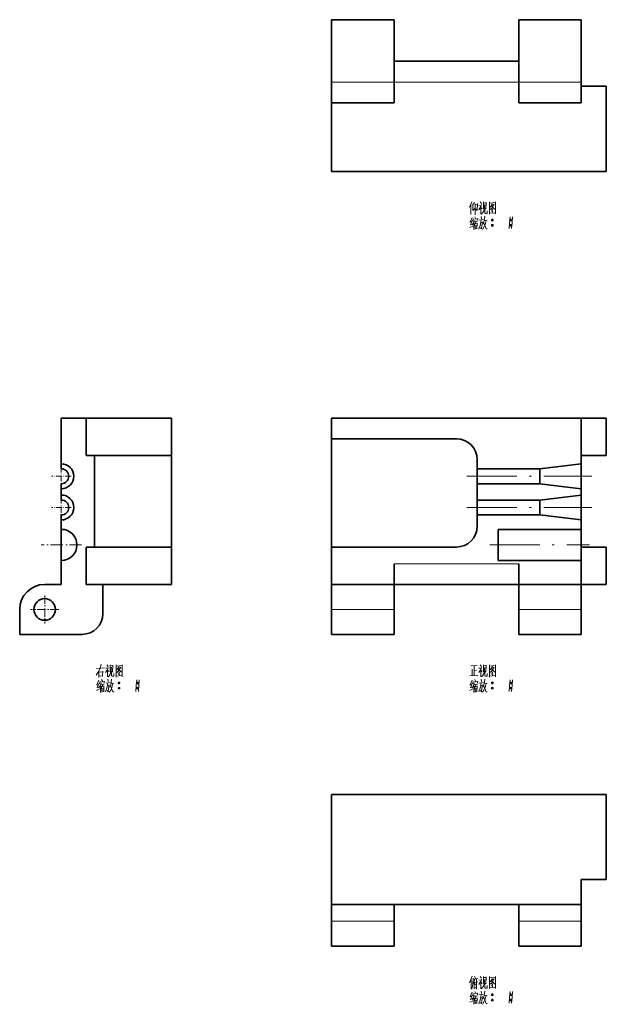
# Model space of a CAD drawing. Extents: x 102 to 469, y 34 to 291.
# Tile 1 of 2: x 102 to 243, y 34 to 270. Entities that reach past the tile are written whole.
import ezdxf

# ---------------------------------------------------------------- set-up
doc = ezdxf.new("R2010")
doc.units = 0
doc.linetypes.add('DASHDOT', pattern=[18.5, 12, -3, 0.5, -3])

msp = doc.modelspace()

# ---------------------------------------------------------------- linework, layer by layer
at = {"color": 7, "lineweight": 35, "ltscale": 0.375}
for p, q in [((177, 270.24), (192, 270.24)), ((177, 255.24), (177, 270.24)), ((192, 255.24), (192, 270.24)), ((222, 270.24), (237, 270.24)), ((222, 255.24), (222, 270.24)), ((237, 255.24), (237, 270.24)), ((177, 250.24), (192, 250.24)), ((222, 250.24), (237, 250.24)), ((227, 162.3), (212, 162.3)), ((227, 158.7), (212, 158.7)), ((227, 154.8), (212, 154.8)), ((227, 151.2), (212, 151.2)), ((192, 134.5), (177, 134.5)), ((237, 134.5), (222, 134.5)), ((117.06, 122.5), (102.06, 122.5)), ((177, 122.5), (192, 122.5)), ((222, 122.5), (237, 122.5)), ((192, 47.56), (177, 47.56)), ((237, 47.56), (222, 47.56))]:
    msp.add_line(p, q, dxfattribs=at)
at = {"color": 7, "lineweight": 35}
for p, q in [((192, 260.24), (222, 260.24)), ((243, 254.24), (243, 233.74)), ((243, 233.74), (177, 233.74)), ((118.06, 174.5), (138.56, 174.5)), ((177, 174.5), (237, 174.5)), ((177, 143.5), (177, 169.5)), ((177, 169.5), (207, 169.5)), ((118.06, 165.5), (138.56, 165.5)), ((120.06, 165.5), (120.06, 143.5)), ((138.56, 143.5), (138.56, 165.5)), ((237, 147.75), (217, 147.75)), ((118.06, 143.5), (138.56, 143.5)), ((207, 143.5), (177, 143.5)), ((237, 140.25), (217, 140.25)), ((118.06, 134.5), (138.56, 134.5)), ((192, 134.5), (222, 134.5)), ((177, 57.56), (177, 84.06)), ((177, 84.06), (243, 84.06)), ((243, 63.56), (243, 84.06)), ((177, 57.56), (237, 57.56))]:
    msp.add_line(p, q, dxfattribs=at)
at = {"color": 7, "lineweight": 13, "ltscale": 0.375}
for p, q in [((177, 255.24), (192, 255.24)), ((222, 255.24), (237, 255.24)), ((192, 128.5), (177, 128.5)), ((237, 128.5), (222, 128.5)), ((192, 53.56), (177, 53.56)), ((237, 53.56), (222, 53.56))]:
    msp.add_line(p, q, dxfattribs=at)
at = {"color": 7, "lineweight": 35, "ltscale": 0.125}
for p, q in [((177, 250.24), (177, 255.24)), ((192, 250.24), (192, 255.24)), ((222, 255.24), (222, 250.24)), ((237, 250.24), (237, 255.24)), ((177, 174.5), (177, 169.5)), ((192, 139.5), (192, 134.5)), ((222, 139.5), (222, 134.5))]:
    msp.add_line(p, q, dxfattribs=at)
at = {"color": 7, "lineweight": 13}
for p, q in [((192, 255.24), (222, 255.24)), ((192, 139.5), (222, 139.5))]:
    msp.add_line(p, q, dxfattribs=at)
at = {"color": 7, "lineweight": 35, "ltscale": 0.15}
for p, q in [((243, 254.24), (237, 254.24)), ((112.06, 174.5), (118.06, 174.5)), ((237, 174.5), (243, 174.5)), ((237, 165.5), (243, 165.5)), ((243, 143.5), (237, 143.5)), ((177, 128.5), (177, 134.5)), ((192, 128.5), (192, 134.5)), ((222, 134.5), (222, 128.5)), ((237, 128.5), (237, 134.5)), ((243, 134.5), (237, 134.5)), ((102.06, 122.5), (102.06, 128.5)), ((177, 122.5), (177, 128.5)), ((192, 122.5), (192, 128.5)), ((222, 122.5), (222, 128.5)), ((237, 122.5), (237, 128.5)), ((237, 63.56), (243, 63.56)), ((237, 57.56), (237, 63.56)), ((177, 47.56), (177, 53.56)), ((192, 47.56), (192, 53.56)), ((222, 53.56), (222, 47.56)), ((237, 47.56), (237, 53.56))]:
    msp.add_line(p, q, dxfattribs=at)
at = {"color": 7, "lineweight": 35, "ltscale": 0.4125}
msp.add_line((177, 250.24), (177, 233.74), dxfattribs=at)
at = {"color": 7, "lineweight": 35, "ltscale": 0.275}
for p, q in [((112.06, 163.5), (112.06, 174.5)), ((237, 163.5), (237, 174.5))]:
    msp.add_line(p, q, dxfattribs=at)
at = {"color": 7, "lineweight": 35, "ltscale": 0.225}
for p, q in [((118.06, 174.5), (118.06, 165.5)), ((138.56, 165.5), (138.56, 174.5)), ((243, 174.5), (243, 165.5)), ((118.06, 143.5), (118.06, 134.5)), ((138.56, 134.5), (138.56, 143.5)), ((177, 143.5), (177, 134.5)), ((243, 143.5), (243, 134.5))]:
    msp.add_line(p, q, dxfattribs=at)
at = {"color": 7, "lineweight": 35, "ltscale": 0.030001}
for p, q in [((112.06, 162.3), (112.06, 163.5)), ((112.06, 154.8), (112.06, 156))]:
    msp.add_line(p, q, dxfattribs=at)
at = {"color": 7, "lineweight": 35, "ltscale": 0.055}
msp.add_line((212, 164.5), (212, 162.3), dxfattribs=at)
at = {"color": 7, "lineweight": 35, "ltscale": 0.251794}
for p, q in [((227, 162.3), (237, 163.5)), ((227, 158.7), (237, 157.5)), ((227, 154.8), (237, 156)), ((227, 151.2), (237, 150))]:
    msp.add_line(p, q, dxfattribs=at)
at = {"color": 7, "lineweight": 35, "ltscale": 0.149999}
for p, q in [((237, 157.5), (237, 163.5)), ((237, 150), (237, 156))]:
    msp.add_line(p, q, dxfattribs=at)
at = {"color": 7, "linetype": 'DASHDOT', "lineweight": 13, "ltscale": 0.117}
for p, q in [((112.06, 162.84), (112.06, 158.16)), ((114.4, 160.5), (109.72, 160.5)), ((112.06, 155.34), (112.06, 150.66)), ((114.4, 153), (109.72, 153))]:
    msp.add_line(p, q, dxfattribs=at)
at = {"color": 7, "lineweight": 35, "ltscale": 0.09}
for p, q in [((212, 158.7), (212, 162.3)), ((227, 162.3), (227, 158.7)), ((212, 151.2), (212, 154.8)), ((227, 154.8), (227, 151.2))]:
    msp.add_line(p, q, dxfattribs=at)
at = {"color": 7, "lineweight": 35, "ltscale": 0.030006}
for p, q in [((112.06, 158.7), (112.06, 157.5)), ((112.06, 151.2), (112.06, 150))]:
    msp.add_line(p, q, dxfattribs=at)
at = {"color": 7, "linetype": 'DASHDOT', "lineweight": 13}
for p, q in [((209.5, 160.5), (239.5, 160.5)), ((209.5, 153), (239.5, 153)), ((215, 144), (239, 144))]:
    msp.add_line(p, q, dxfattribs=at)
at = {"color": 7, "lineweight": 35, "ltscale": 0.0975}
msp.add_line((212, 158.7), (212, 154.8), dxfattribs=at)
at = {"color": 7, "lineweight": 35, "ltscale": 0.037501}
for p, q in [((112.06, 156), (112.06, 157.5)), ((237, 156), (237, 157.5))]:
    msp.add_line(p, q, dxfattribs=at)
at = {"color": 7, "lineweight": 35, "ltscale": 0.05625}
for p, q in [((112.06, 147.75), (112.06, 150)), ((237, 147.75), (237, 150))]:
    msp.add_line(p, q, dxfattribs=at)
at = {"color": 7, "lineweight": 35, "ltscale": 0.0675}
msp.add_line((212, 151.2), (212, 148.5), dxfattribs=at)
at = {"color": 7, "linetype": 'DASHDOT', "lineweight": 13, "ltscale": 0.24375}
for p, q in [((112.06, 148.88), (112.06, 139.12)), ((116.93, 144), (107.18, 144))]:
    msp.add_line(p, q, dxfattribs=at)
at = {"color": 7, "lineweight": 35, "ltscale": 0.1875}
for p, q in [((112.06, 140.25), (112.06, 147.75)), ((217, 140.25), (217, 147.75)), ((237, 140.25), (237, 147.75))]:
    msp.add_line(p, q, dxfattribs=at)
at = {"color": 7, "lineweight": 35, "ltscale": 0.14375}
for p, q in [((112.06, 134.5), (112.06, 140.25)), ((237, 134.5), (237, 140.25))]:
    msp.add_line(p, q, dxfattribs=at)
at = {"color": 7, "lineweight": 35, "ltscale": 0.1}
for p, q in [((108.06, 134.5), (112.06, 134.5)), ((177, 53.56), (177, 57.56)), ((192, 57.56), (192, 53.56)), ((222, 57.56), (222, 53.56)), ((237, 53.56), (237, 57.56))]:
    msp.add_line(p, q, dxfattribs=at)
at = {"color": 7, "lineweight": 35, "ltscale": 0.175}
msp.add_line((122.06, 134.5), (122.06, 127.5), dxfattribs=at)
at = {"color": 7, "linetype": 'DASHDOT', "lineweight": 13, "ltscale": 0.169}
for p, q in [((108.06, 131.88), (108.06, 125.12)), ((111.44, 128.5), (104.68, 128.5))]:
    msp.add_line(p, q, dxfattribs=at)
at = {"color": 7, "lineweight": 13}
for points in [[(210.7, 226.5), (210.1, 225.2)], [(210.49, 223.45), (210.49, 224.68), (210.49, 225.94)], [(210.91, 225.8), (211.33, 226.32)], [(210.91, 225.94), (210.91, 224.36)], [(210.91, 224.36), (211.43, 224.89)], [(211.47, 225.97), (211.47, 224.68), (211.47, 223.35)], [(211.47, 225.76), (211.99, 225.83)], [(211.96, 224.36), (212.07, 226.08)], [(213.04, 225.8), (212.87, 225.31), (212.38, 224.57)], [(212.41, 225.59), (212.98, 225.66)], [(212.7, 226.46), (212.98, 226.04)], [(212.87, 225.31), (212.87, 223.52)], [(212.87, 225.13), (213.18, 224.82)], [(213.46, 226.43), (213.46, 224.75)], [(214.13, 226.25), (213.46, 226.18)], [(213.78, 225.83), (213.68, 224.78)], [(213.82, 223.8), (213.82, 224.89)], [(214.06, 224.68), (214.13, 226.36)], [(214.9, 226.46), (214.9, 224.99), (214.9, 223.49)], [(214.9, 226.43), (214.9, 225.03), (214.9, 223.63)], [(216.37, 226.29), (214.9, 226.15)], [(214.97, 224.54), (215.46, 224.96)], [(215.67, 226.01), (215.11, 225.2)], [(215.43, 225.45), (216.12, 224.71)], [(215.46, 225.66), (215.91, 225.73)], [(215.46, 224.96), (215.67, 225.24)], [(215.67, 225.24), (216.02, 225.87)], [(216.34, 223.66), (216.34, 225.03), (216.37, 226.43)], [(210.74, 222.72), (210.28, 221.63)], [(211.43, 222.89), (211.61, 222.51)], [(211.96, 224.36), (211.68, 224.71)], [(212.13, 222.51), (211.99, 222.05)], [(212.9, 222.96), (213.01, 222.4)], [(212.98, 223.52), (213.26, 223.8)], [(213.26, 223.8), (213.5, 224.15)], [(213.68, 224.78), (213.5, 224.15)], [(213.82, 223), (213.74, 222.26)], [(213.96, 223.7), (213.82, 223.8)], [(214.38, 223.7), (213.96, 223.7)], [(214.38, 224.33), (214.38, 223.7)], [(214.9, 223.73), (216.26, 223.84)], [(215.43, 224.36), (215.77, 223.98)], [(215.53, 224.75), (215.77, 224.47)], [(216.12, 224.71), (216.3, 224.75)], [(216.34, 223.56), (216.34, 223.66), (216.26, 223.84)], [(219.87, 222.82), (219.76, 221.42), (219.66, 220.02)], [(220.46, 222.82), (220.36, 221.42), (220.26, 220.02)], [(210.21, 220.27), (210.91, 220.65)], [(210.66, 221.7), (210.24, 221.56)], [(210.32, 220.93), (210.84, 221.11)], [(210.8, 221.95), (210.35, 220.93)], [(211.12, 221.42), (210.8, 220.93)], [(211.05, 222.4), (210.95, 221.84)], [(211.05, 222.26), (212.1, 222.4)], [(211.29, 221.98), (211.12, 221.42)], [(211.15, 221.49), (211.15, 219.78)], [(211.37, 221.7), (212.07, 221.81)], [(211.43, 221.28), (211.47, 219.88)], [(211.43, 221.18), (211.96, 221.25)], [(211.47, 220.62), (211.85, 220.69)], [(211.93, 220.13), (211.51, 220.06)], [(211.68, 221.74), (211.61, 221.18)], [(211.99, 221.35), (211.93, 219.95)], [(212.9, 222.12), (212.8, 221.21), (212.7, 220.79), (212.38, 219.92)], [(212.41, 222.05), (213.46, 222.19)], [(213.22, 221.63), (213.12, 220.79), (212.98, 219.95), (212.76, 220.23)], [(212.84, 221.46), (213.22, 221.53)], [(213.6, 220.37), (213.22, 219.85)], [(213.6, 221.63), (213.43, 221.07)], [(213.54, 221.39), (214.1, 219.95)], [(213.74, 222.26), (213.6, 221.63)], [(213.88, 221), (213.6, 220.37)], [(213.68, 221.88), (214.38, 222.02)], [(214.1, 221.95), (213.88, 221)], [(215.43, 222.09), (215.81, 222.09)], [(215.43, 220.83), (215.81, 220.83)], [(215.46, 222.19), (215.77, 222.19)], [(215.46, 221.95), (215.77, 221.95)], [(215.46, 220.93), (215.77, 220.93)], [(215.46, 220.69), (215.77, 220.69)], [(219.87, 222.09), (220.26, 222.09)], [(219.87, 220.83), (220.26, 220.83)], [(219.9, 222.19), (220.22, 222.19)], [(219.9, 221.95), (220.22, 221.95)], [(219.9, 220.93), (220.22, 220.93)], [(219.9, 220.69), (220.22, 220.69)], [(214.1, 219.95), (214.41, 219.95)], [(120.45, 112.74), (121.04, 113.68)], [(120.49, 114.28), (122.44, 114.49)], [(121.04, 113.68), (121.36, 114.35)], [(121.11, 113.75), (121.11, 112.18)], [(121.64, 115.32), (121.36, 114.35)], [(122.06, 113.64), (121.95, 112.56)], [(123.35, 114.56), (123.18, 114.07), (122.69, 113.33)], [(122.72, 114.35), (123.28, 114.42)], [(123, 115.22), (123.28, 114.8)], [(123.18, 114.07), (123.18, 112.28)], [(123.18, 113.89), (123.49, 113.57)], [(123.77, 115.18), (123.77, 113.5)], [(124.44, 115.01), (123.77, 114.94)], [(124.09, 114.59), (123.99, 113.54)], [(124.12, 112.56), (124.12, 113.64)], [(124.37, 113.43), (124.44, 115.11)], [(125.21, 115.22), (125.21, 113.75), (125.21, 112.25)], [(125.21, 115.18), (125.21, 113.79), (125.21, 112.39)], [(126.68, 115.04), (125.21, 114.9)], [(125.28, 113.29), (125.77, 113.71)], [(125.98, 114.76), (125.42, 113.96)], [(125.74, 114.21), (126.43, 113.47)], [(125.77, 114.42), (126.22, 114.49)], [(125.77, 113.71), (125.98, 114)], [(125.98, 114), (126.33, 114.62)], [(126.64, 112.42), (126.64, 113.79), (126.68, 115.18)], [(210.46, 114.94), (211.96, 115.01)], [(210.74, 114.14), (210.74, 112.56)], [(211.23, 114.94), (211.23, 113.79), (211.23, 112.6)], [(211.23, 113.82), (211.85, 113.89)], [(213.04, 114.56), (212.87, 114.07), (212.38, 113.33)], [(212.41, 114.35), (212.98, 114.42)], [(212.7, 115.22), (212.98, 114.8)], [(212.87, 114.07), (212.87, 112.28)], [(212.87, 113.89), (213.18, 113.57)], [(213.46, 115.18), (213.46, 113.5)], [(214.13, 115.01), (213.46, 114.94)], [(213.78, 114.59), (213.68, 113.54)], [(213.82, 112.56), (213.82, 113.64)], [(214.06, 113.43), (214.13, 115.11)], [(214.9, 115.22), (214.9, 113.75), (214.9, 112.25)], [(214.9, 115.18), (214.9, 113.79), (214.9, 112.39)], [(216.37, 115.04), (214.9, 114.9)], [(214.97, 113.29), (215.46, 113.71)], [(215.67, 114.76), (215.11, 113.96)], [(215.43, 114.21), (216.12, 113.47)], [(215.46, 114.42), (215.91, 114.49)], [(215.46, 113.71), (215.67, 114)], [(215.67, 114), (216.02, 114.62)], [(216.34, 112.42), (216.34, 113.79), (216.37, 115.18)], [(121.04, 111.47), (120.59, 110.39)], [(121.11, 113.43), (122.02, 113.54)], [(122.02, 112.56), (121.11, 112.46)], [(121.74, 111.65), (121.92, 111.26)], [(122.44, 111.26), (122.31, 110.81)], [(123.21, 111.72), (123.32, 111.16)], [(123.28, 112.28), (123.56, 112.56)], [(123.56, 112.56), (123.81, 112.91)], [(123.99, 113.54), (123.81, 112.91)], [(124.12, 111.75), (124.06, 111.02)], [(124.26, 112.46), (124.12, 112.56)], [(124.68, 112.46), (124.26, 112.46)], [(124.68, 113.08), (124.68, 112.46)], [(125.21, 112.49), (126.57, 112.6)], [(125.74, 113.12), (126.08, 112.74)], [(125.84, 113.5), (126.08, 113.22)], [(126.43, 113.47), (126.61, 113.5)], [(126.64, 112.32), (126.64, 112.42), (126.57, 112.6)], [(130.18, 111.58), (130.07, 110.18), (129.97, 108.78)], [(130.77, 111.58), (130.67, 110.18), (130.57, 108.78)], [(210.18, 112.53), (212.13, 112.63)], [(210.74, 111.47), (210.28, 110.39)], [(211.43, 111.65), (211.61, 111.26)], [(212.13, 111.26), (211.99, 110.81)], [(212.9, 111.72), (213.01, 111.16)], [(212.98, 112.28), (213.26, 112.56)], [(213.26, 112.56), (213.5, 112.91)], [(213.68, 113.54), (213.5, 112.91)], [(213.82, 111.75), (213.74, 111.02)], [(213.96, 112.46), (213.82, 112.56)], [(214.38, 112.46), (213.96, 112.46)], [(214.38, 113.08), (214.38, 112.46)], [(214.9, 112.49), (216.26, 112.6)], [(215.43, 113.12), (215.77, 112.74)], [(215.53, 113.5), (215.77, 113.22)], [(216.12, 113.47), (216.3, 113.5)], [(216.34, 112.32), (216.34, 112.42), (216.26, 112.6)], [(219.87, 111.58), (219.76, 110.18), (219.66, 108.78)], [(220.46, 111.58), (220.36, 110.18), (220.26, 108.78)], [(120.52, 109.03), (121.22, 109.41)], [(120.97, 110.46), (120.56, 110.32)], [(120.62, 109.69), (121.15, 109.86)], [(121.11, 110.71), (120.66, 109.69)], [(121.43, 110.18), (121.11, 109.69)], [(121.36, 111.16), (121.25, 110.6)], [(121.36, 111.02), (122.41, 111.16)], [(121.6, 110.74), (121.43, 110.18)], [(121.46, 110.25), (121.46, 108.54)], [(121.67, 110.46), (122.38, 110.57)], [(121.74, 110.04), (121.78, 108.64)], [(121.74, 109.93), (122.27, 110)], [(121.78, 109.38), (122.17, 109.44)], [(122.24, 108.89), (121.81, 108.82)], [(121.99, 110.5), (121.92, 109.93)], [(122.31, 110.11), (122.24, 108.71)], [(123.21, 110.88), (123.11, 109.97), (123, 109.55), (122.69, 108.68)], [(122.72, 110.81), (123.77, 110.95)], [(123.53, 110.39), (123.42, 109.55), (123.28, 108.71), (123.07, 108.99)], [(123.14, 110.22), (123.53, 110.29)], [(123.92, 109.13), (123.53, 108.61)], [(123.92, 110.39), (123.74, 109.83)], [(123.85, 110.14), (124.4, 108.71)], [(124.06, 111.02), (123.92, 110.39)], [(124.19, 109.76), (123.92, 109.13)], [(123.99, 110.64), (124.68, 110.78)], [(124.4, 110.71), (124.19, 109.76)], [(125.74, 110.85), (126.12, 110.85)], [(125.74, 109.58), (126.12, 109.58)], [(125.77, 110.95), (126.08, 110.95)], [(125.77, 110.71), (126.08, 110.71)], [(125.77, 109.69), (126.08, 109.69)], [(125.77, 109.44), (126.08, 109.44)], [(130.18, 110.85), (130.57, 110.85)], [(130.18, 109.58), (130.57, 109.58)], [(130.21, 110.95), (130.53, 110.95)], [(130.21, 110.71), (130.53, 110.71)], [(130.21, 109.69), (130.53, 109.69)], [(130.21, 109.44), (130.53, 109.44)], [(210.21, 109.03), (210.91, 109.41)], [(210.66, 110.46), (210.24, 110.32)], [(210.32, 109.69), (210.84, 109.86)], [(210.8, 110.71), (210.35, 109.69)], [(211.12, 110.18), (210.8, 109.69)], [(211.05, 111.16), (210.95, 110.6)], [(211.05, 111.02), (212.1, 111.16)], [(211.29, 110.74), (211.12, 110.18)], [(211.15, 110.25), (211.15, 108.54)], [(211.37, 110.46), (212.07, 110.57)], [(211.43, 110.04), (211.47, 108.64)], [(211.43, 109.93), (211.96, 110)], [(211.47, 109.38), (211.85, 109.44)], [(211.93, 108.89), (211.51, 108.82)], [(211.68, 110.5), (211.61, 109.93)], [(211.99, 110.11), (211.93, 108.71)], [(212.9, 110.88), (212.8, 109.97), (212.7, 109.55), (212.38, 108.68)], [(212.41, 110.81), (213.46, 110.95)], [(213.22, 110.39), (213.12, 109.55), (212.98, 108.71), (212.76, 108.99)], [(212.84, 110.22), (213.22, 110.29)], [(213.6, 109.13), (213.22, 108.61)], [(213.6, 110.39), (213.43, 109.83)], [(213.54, 110.14), (214.1, 108.71)], [(213.74, 111.02), (213.6, 110.39)], [(213.88, 109.76), (213.6, 109.13)], [(213.68, 110.64), (214.38, 110.78)], [(214.1, 110.71), (213.88, 109.76)], [(215.43, 110.85), (215.81, 110.85)], [(215.43, 109.58), (215.81, 109.58)], [(215.46, 110.95), (215.77, 110.95)], [(215.46, 110.71), (215.77, 110.71)], [(215.46, 109.69), (215.77, 109.69)], [(215.46, 109.44), (215.77, 109.44)], [(219.87, 110.85), (220.26, 110.85)], [(219.87, 109.58), (220.26, 109.58)], [(219.9, 110.95), (220.22, 110.95)], [(219.9, 110.71), (220.22, 110.71)], [(219.9, 109.69), (220.22, 109.69)], [(219.9, 109.44), (220.22, 109.44)], [(124.4, 108.71), (124.72, 108.71)], [(214.1, 108.71), (214.41, 108.71)], [(210.8, 40.38), (210.1, 38.77)], [(211.37, 40.35), (211.57, 39.86)], [(212.7, 40.28), (212.98, 39.86)], [(213.46, 40.24), (213.46, 38.56)], [(214.9, 40.28), (214.9, 38.81), (214.9, 37.3)], [(214.9, 40.24), (214.9, 38.84), (214.9, 37.44)], [(216.34, 37.48), (216.34, 38.84), (216.37, 40.24)], [(210.56, 39.72), (210.56, 38.49), (210.56, 37.23)], [(210.84, 37.97), (210.66, 37.34)], [(210.95, 38.6), (210.84, 37.97)], [(210.98, 39.89), (210.95, 38.6)], [(210.98, 39.65), (212.1, 39.82)], [(211.26, 39.02), (211.01, 38.56)], [(211.37, 39.54), (211.26, 39.02)], [(211.26, 39.02), (211.26, 37.27)], [(211.37, 38.84), (212.17, 38.98)], [(211.43, 38.6), (211.57, 38.18)], [(211.82, 39.65), (211.82, 38.46), (211.82, 37.23)], [(213.04, 39.61), (212.87, 39.12), (212.38, 38.39)], [(212.41, 39.4), (212.98, 39.47)], [(212.87, 39.12), (212.87, 37.34)], [(212.87, 38.95), (213.18, 38.63)], [(213.26, 37.62), (213.5, 37.97)], [(214.13, 40.07), (213.46, 40)], [(213.68, 38.6), (213.5, 37.97)], [(213.78, 39.65), (213.68, 38.6)], [(213.82, 37.62), (213.82, 38.7)], [(214.06, 38.49), (214.13, 40.17)], [(214.38, 38.14), (214.38, 37.51)], [(216.37, 40.1), (214.9, 39.96)], [(214.97, 38.35), (215.46, 38.77)], [(215.67, 39.82), (215.11, 39.02)], [(215.43, 39.26), (216.12, 38.53)], [(215.43, 38.18), (215.77, 37.79)], [(215.46, 39.47), (215.91, 39.54)], [(215.46, 38.77), (215.67, 39.05)], [(215.53, 38.56), (215.77, 38.28)], [(215.67, 39.05), (216.02, 39.68)], [(216.12, 38.53), (216.3, 38.56)], [(210.66, 35.52), (210.24, 35.38)], [(210.74, 36.53), (210.28, 35.45)], [(210.8, 35.76), (210.35, 34.75)], [(211.05, 36.22), (210.95, 35.66)], [(211.05, 36.08), (212.1, 36.22)], [(211.29, 35.8), (211.12, 35.24)], [(211.37, 35.52), (212.07, 35.62)], [(211.43, 36.71), (211.61, 36.32)], [(211.82, 37.23), (211.54, 37.69)], [(211.68, 35.55), (211.61, 34.99)], [(212.13, 36.32), (211.99, 35.87)], [(212.9, 35.94), (212.8, 35.03), (212.7, 34.61), (212.38, 33.73)], [(212.41, 35.87), (213.46, 36.01)], [(212.9, 36.78), (213.01, 36.22)], [(212.98, 37.34), (213.26, 37.62)], [(213.74, 36.08), (213.6, 35.45)], [(213.68, 35.69), (214.38, 35.83)], [(213.82, 36.81), (213.74, 36.08)], [(213.96, 37.51), (213.82, 37.62)], [(214.1, 35.76), (213.88, 34.82)], [(214.38, 37.51), (213.96, 37.51)], [(214.9, 37.55), (216.26, 37.65)], [(215.43, 35.9), (215.81, 35.9)], [(215.46, 36.01), (215.77, 36.01)], [(215.46, 35.76), (215.77, 35.76)], [(216.34, 37.37), (216.34, 37.48), (216.26, 37.65)], [(219.87, 36.64), (219.76, 35.24), (219.66, 33.84)], [(219.87, 35.9), (220.26, 35.9)], [(219.9, 36.01), (220.22, 36.01)], [(219.9, 35.76), (220.22, 35.76)], [(220.46, 36.64), (220.36, 35.24), (220.26, 33.84)], [(210.21, 34.08), (210.91, 34.47)], [(210.32, 34.75), (210.84, 34.92)], [(211.12, 35.24), (210.8, 34.75)], [(211.15, 35.31), (211.15, 33.59)], [(211.43, 35.1), (211.47, 33.7)], [(211.43, 34.99), (211.96, 35.06)], [(211.47, 34.43), (211.85, 34.5)], [(211.93, 33.94), (211.51, 33.87)], [(211.99, 35.17), (211.93, 33.77)], [(213.22, 35.45), (213.12, 34.61), (212.98, 33.77), (212.76, 34.05)], [(212.84, 35.27), (213.22, 35.34)], [(213.6, 34.19), (213.22, 33.66)], [(213.6, 35.45), (213.43, 34.89)], [(213.54, 35.2), (214.1, 33.77)], [(213.88, 34.82), (213.6, 34.19)], [(214.1, 33.77), (214.41, 33.77)], [(215.43, 34.64), (215.81, 34.64)], [(215.46, 34.75), (215.77, 34.75)], [(215.46, 34.5), (215.77, 34.5)], [(219.87, 34.64), (220.26, 34.64)], [(219.9, 34.75), (220.22, 34.75)], [(219.9, 34.5), (220.22, 34.5)]]:
    msp.add_lwpolyline(points, dxfattribs=at)
for points in [[(215.53, 221.88), (215.71, 221.88), (215.81, 221.98), (215.81, 222.16), (215.71, 222.26), (215.53, 222.26), (215.43, 222.16), (215.43, 221.98)], [(215.53, 220.62), (215.71, 220.62), (215.81, 220.72), (215.81, 220.9), (215.71, 221), (215.53, 221), (215.43, 220.9), (215.43, 220.72)], [(219.98, 221.88), (220.15, 221.88), (220.26, 221.98), (220.26, 222.16), (220.15, 222.26), (219.98, 222.26), (219.87, 222.16), (219.87, 221.98)], [(219.98, 220.62), (220.15, 220.62), (220.26, 220.72), (220.26, 220.9), (220.15, 221), (219.98, 221), (219.87, 220.9), (219.87, 220.72)], [(125.84, 110.64), (126.01, 110.64), (126.12, 110.74), (126.12, 110.92), (126.01, 111.02), (125.84, 111.02), (125.74, 110.92), (125.74, 110.74)], [(125.84, 109.38), (126.01, 109.38), (126.12, 109.48), (126.12, 109.65), (126.01, 109.76), (125.84, 109.76), (125.74, 109.65), (125.74, 109.48)], [(130.29, 110.64), (130.46, 110.64), (130.57, 110.74), (130.57, 110.92), (130.46, 111.02), (130.29, 111.02), (130.18, 110.92), (130.18, 110.74)], [(130.29, 109.38), (130.46, 109.38), (130.57, 109.48), (130.57, 109.65), (130.46, 109.76), (130.29, 109.76), (130.18, 109.65), (130.18, 109.48)], [(215.53, 110.64), (215.71, 110.64), (215.81, 110.74), (215.81, 110.92), (215.71, 111.02), (215.53, 111.02), (215.43, 110.92), (215.43, 110.74)], [(215.53, 109.38), (215.71, 109.38), (215.81, 109.48), (215.81, 109.65), (215.71, 109.76), (215.53, 109.76), (215.43, 109.65), (215.43, 109.48)], [(219.98, 110.64), (220.15, 110.64), (220.26, 110.74), (220.26, 110.92), (220.15, 111.02), (219.98, 111.02), (219.87, 110.92), (219.87, 110.74)], [(219.98, 109.38), (220.15, 109.38), (220.26, 109.48), (220.26, 109.65), (220.15, 109.76), (219.98, 109.76), (219.87, 109.65), (219.87, 109.48)], [(215.53, 35.69), (215.71, 35.69), (215.81, 35.8), (215.81, 35.97), (215.71, 36.08), (215.53, 36.08), (215.43, 35.97), (215.43, 35.8)], [(219.98, 35.69), (220.15, 35.69), (220.26, 35.8), (220.26, 35.97), (220.15, 36.08), (219.98, 36.08), (219.87, 35.97), (219.87, 35.8)], [(215.53, 34.43), (215.71, 34.43), (215.81, 34.54), (215.81, 34.71), (215.71, 34.82), (215.53, 34.82), (215.43, 34.71), (215.43, 34.54)], [(219.98, 34.43), (220.15, 34.43), (220.26, 34.54), (220.26, 34.71), (220.15, 34.82), (219.98, 34.82), (219.87, 34.71), (219.87, 34.54)]]:
    msp.add_lwpolyline(points, close=True, dxfattribs=at)
at = {"color": 7, "lineweight": 35}
msp.add_circle((108.06, 128.5), 2.6, dxfattribs=at)
for centre, radius, start, end in [((207, 164.5), 5, 360, 90), ((112.06, 160.5), 3, 270.0015, 89.9985), ((112.06, 160.5), 1.8, 270, 90), ((112.06, 153), 3, 270.0015, 89.9985), ((112.06, 153), 1.8, 270, 90), ((112.06, 144), 3.75, 270, 90), ((207, 148.5), 5, 270, 360), ((108.06, 128.5), 6, 90, 180), ((117.06, 127.5), 5, 270, 360)]:
    msp.add_arc(centre, radius, start, end, dxfattribs=at)

doc.saveas('drawing.dxf')
